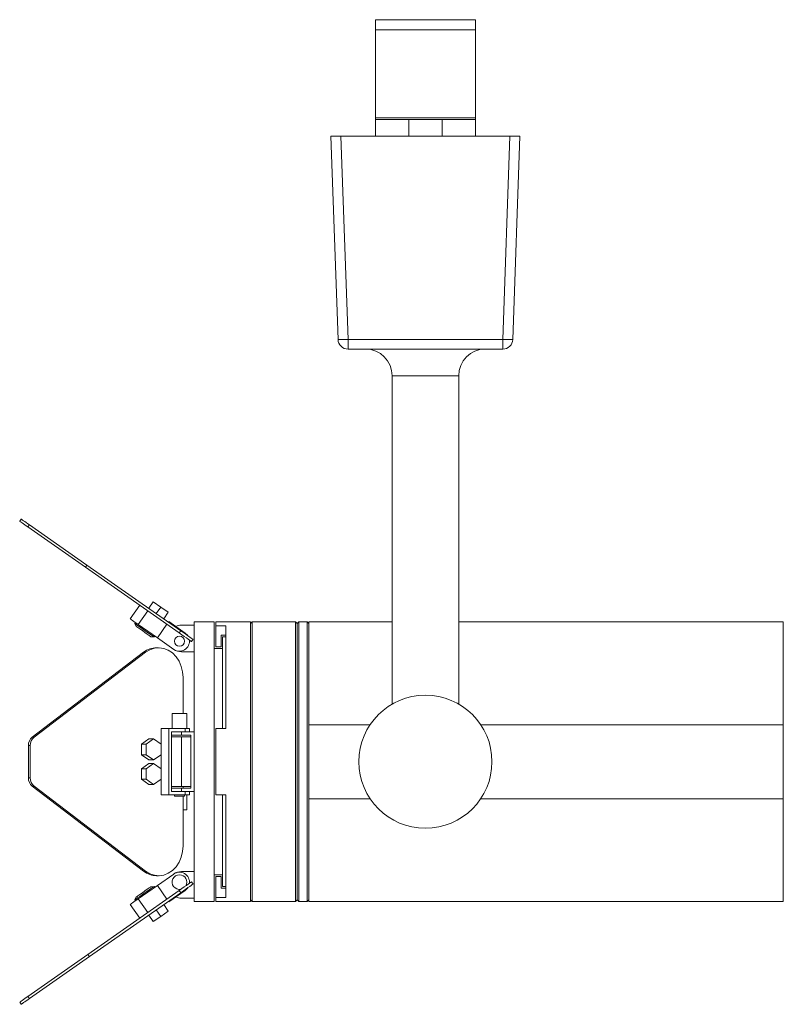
# Model space of a CAD drawing. Header units: millimetres. Extents: x -205 to 614, y -56 to 541.
# Tile 3 of 3: x 385 to 614, y -56 to 240. Entities that reach past the tile are written whole.
import ezdxf

# ---------------------------------------------------------------- set-up
doc = ezdxf.new("R2010")
doc.units = ezdxf.units.MM

msp = doc.modelspace()

# ---------------------------------------------------------------- linework, layer by layer
at = {"color": 7, "linetype": 'Continuous', "lineweight": 15}
for p, q in [((491.64, 239.77), (521.64, 239.77)), ((491.64, 236.77), (491.64, 239.77)), ((521.64, 236.77), (521.64, 239.77)), ((491.64, 236.77), (521.64, 236.77)), ((491.64, 236.77), (491.64, 210.27)), ((521.64, 236.77), (521.64, 210.27)), ((491.64, 210.27), (521.64, 210.27)), ((491.64, 210.27), (491.64, 209.77)), ((521.64, 210.27), (521.64, 209.77)), ((491.64, 204.77), (491.64, 209.77)), ((491.64, 209.77), (501.64, 209.77)), ((501.64, 209.77), (501.64, 204.77)), ((501.64, 209.77), (511.64, 209.77)), ((511.64, 204.77), (511.64, 209.77)), ((511.64, 209.77), (521.64, 209.77)), ((521.64, 209.77), (521.64, 204.77)), ((480.39, 143.67), (478.26, 204.77)), ((478.26, 204.77), (481.26, 204.77)), ((481.26, 204.77), (483.39, 143.67)), ((481.26, 204.77), (532.03, 204.77)), ((529.9, 143.67), (532.03, 204.77)), ((532.03, 204.77), (535.03, 204.77)), ((535.03, 204.77), (532.89, 143.67)), ((483.39, 143.67), (529.9, 143.67)), ((483.39, 143.67), (483.39, 140.77)), ((529.9, 140.77), (529.9, 143.67)), ((529.9, 140.77), (483.39, 140.77)), ((496.64, 132.77), (496.64, 34.09)), ((516.64, 34.09), (516.64, 132.77)), ((385.23, 89.69), (384.77, 89.03)), ((387.68, 87.96), (387.23, 87.31)), ((404.49, 75.22), (387.23, 87.31)), ((404.95, 75.87), (387.68, 87.96)), ((404.95, 75.87), (404.49, 75.22)), ((432.69, 55.48), (404.49, 75.22)), ((433.15, 56.13), (404.95, 75.87)), ((420.81, 63.79), (417.94, 59.7)), ((424.9, 64.84), (423.52, 62.87)), ((427.15, 63.26), (424.9, 64.84)), ((427.15, 63.26), (425.77, 61.29)), ((429.4, 61.68), (427.15, 63.26)), ((423.27, 62.07), (420.4, 57.98)), ((429.4, 61.68), (428.03, 59.72)), ((419.58, 58.55), (419.39, 58.27)), ((419.39, 58.27), (419.78, 57.44)), ((426.13, 53.96), (420.4, 57.98)), ((429, 58.06), (426.13, 53.96)), ((429.58, 58.88), (429.46, 58.71)), ((434.49, 55.43), (429.58, 58.88)), ((433.34, 57.8), (437.14, 57.8)), ((443.14, 58.77), (437.14, 58.77)), ((437.14, 58.77), (437.14, 57.8)), ((437.14, 57.8), (437.14, 25.77)), ((443.14, 58.77), (443.14, 16.77)), ((454.14, 58.77), (443.64, 58.77)), ((443.64, 57.56), (443.64, 58.77)), ((443.64, 57.56), (446.64, 57.56)), ((443.64, 51.27), (443.64, 57.56)), ((446.64, 26.77), (446.64, 57.56)), ((454.64, 58.77), (454.14, 58.27)), ((454.14, 58.77), (454.14, -25.23)), ((467.64, 58.77), (454.64, 58.77)), ((454.64, 58.77), (454.64, -25.23)), ((468.14, 58.27), (467.64, 58.77)), ((467.64, 58.77), (467.64, -25.23)), ((468.64, 58.77), (468.14, 58.27)), ((468.14, 58.27), (468.14, -24.73)), ((471.14, 58.77), (468.64, 58.77)), ((468.64, 58.77), (468.64, -25.23)), ((471.64, 58.27), (471.14, 58.77)), ((471.14, 58.77), (471.14, -25.23)), ((496.64, 58.77), (471.64, 58.77)), ((471.64, 58.77), (471.64, 27.9)), ((614.14, 58.77), (516.64, 58.77)), ((614.14, 27.9), (614.14, 58.77)), ((424.2, 54.34), (425.12, 54.26)), ((425.12, 54.26), (425.32, 54.53)), ((431.05, 50.52), (426.13, 53.96)), ((433.15, 56.13), (432.69, 55.48)), ((436.83, 53.55), (436.37, 52.89)), ((445.29, 51.27), (445.29, 54.77)), ((445.29, 54.77), (446.64, 54.77)), ((446.64, 54.27), (445.64, 54.27)), ((445.64, 54.27), (445.64, 26.77)), ((426.46, 51.04), (425.89, 51.04)), ((445.64, 50.77), (443.14, 50.77)), ((443.64, 51.27), (445.29, 51.27)), ((388.54, 24.16), (421.98, 49.67)), ((389.12, 24.16), (422.56, 49.67)), ((422.56, 49.67), (421.98, 49.67)), ((433.34, 49.8), (437.14, 49.8)), ((433.83, 42.04), (433.83, 31.27)), ((496.44, 34), (496.44, 33.98)), ((516.84, 33.98), (516.84, 33.99)), ((430.59, 31.27), (430.59, 26.77)), ((430.59, 31.27), (434.97, 31.27)), ((434.97, 26.77), (434.97, 31.27)), ((427.28, 6.77), (427.28, 26.77)), ((429.58, 26.77), (427.28, 26.77)), ((429.58, 6.77), (429.58, 26.77)), ((429.58, 26.77), (434.49, 26.77)), ((434.49, 25.77), (434.49, 26.77)), ((435.77, 26.77), (434.49, 26.77)), ((435.77, 25.77), (435.77, 26.77)), ((443.64, 6.77), (443.64, 26.77)), ((443.64, 26.77), (446.64, 26.77)), ((471.64, 27.9), (490.02, 27.9)), ((471.64, 25.83), (471.64, 27.9)), ((523.26, 27.9), (614.14, 27.9)), ((614.14, 5.65), (614.14, 27.9)), ((389.12, 24.16), (388.54, 24.16)), ((431.65, 25.77), (430.39, 25.77)), ((430.39, 25.77), (430.39, 7.77)), ((433.34, 24.77), (430.39, 24.77)), ((433.34, 24.27), (430.39, 24.27)), ((431.65, 25.77), (433.34, 25.77)), ((433.34, 25.77), (433.34, 24.77)), ((433.34, 25.77), (437.14, 25.77)), ((433.34, 24.77), (436.14, 24.77)), ((433.34, 9.27), (433.34, 24.27)), ((436.14, 24.27), (433.34, 24.27)), ((436.14, 8.77), (436.14, 24.77)), ((437.14, 25.77), (437.14, 7.77)), ((471.64, 25.83), (471.64, 7.72)), ((387.96, 21.62), (387.39, 21.62)), ((387.39, 11.93), (387.39, 21.62)), ((387.96, 11.93), (387.96, 21.62)), ((423.6, 23.65), (421.34, 22.06)), ((421.34, 22.06), (421.34, 18.88)), ((422.72, 22.06), (421.34, 22.06)), ((424.97, 23.65), (422.72, 22.06)), ((422.72, 22.06), (422.72, 18.88)), ((424.97, 23.65), (423.6, 23.65)), ((427.22, 22.06), (424.97, 23.65)), ((427.22, 18.88), (427.22, 22.06)), ((421.34, 18.88), (423.6, 17.3)), ((422.72, 18.88), (421.34, 18.88)), ((422.72, 18.88), (424.97, 17.3)), ((424.97, 17.3), (427.22, 18.88)), ((423.6, 16.25), (421.34, 14.66)), ((424.97, 16.25), (422.72, 14.66)), ((424.97, 17.3), (423.6, 17.3)), ((424.97, 16.25), (423.6, 16.25)), ((427.22, 14.66), (424.97, 16.25)), ((443.14, 16.77), (443.14, -25.23)), ((387.96, 11.93), (387.39, 11.93)), ((421.34, 14.66), (421.34, 11.48)), ((422.72, 14.66), (421.34, 14.66)), ((422.72, 14.66), (422.72, 11.48)), ((427.22, 11.48), (427.22, 14.66)), ((389.12, 9.38), (388.54, 9.38)), ((421.98, -16.12), (388.54, 9.38)), ((422.56, -16.12), (389.12, 9.38)), ((421.34, 11.48), (423.6, 9.9)), ((422.72, 11.48), (421.34, 11.48)), ((422.72, 11.48), (424.97, 9.9)), ((424.97, 9.9), (423.6, 9.9)), ((424.97, 9.9), (427.22, 11.48)), ((433.34, 9.27), (430.39, 9.27)), ((436.14, 9.27), (433.34, 9.27)), ((433.83, 9.27), (433.83, 8.77)), ((429.58, 6.77), (427.28, 6.77)), ((434.49, 6.77), (429.58, 6.77)), ((430.39, 8.77), (433.34, 8.77)), ((430.39, 7.77), (431.65, 7.77)), ((431.27, 6.77), (431.27, 6.37)), ((434.27, 6.37), (431.27, 6.37)), ((433.34, 7.77), (431.65, 7.77)), ((433.34, 8.77), (433.34, 7.77)), ((433.34, 8.77), (436.14, 8.77)), ((433.34, 7.77), (437.14, 7.77)), ((433.83, 6.37), (433.83, -8.49)), ((434.27, 6.37), (434.27, 6.77)), ((434.49, 7.77), (434.49, 6.77)), ((435.77, 6.77), (434.49, 6.77)), ((434.97, 2.27), (434.97, 6.77)), ((435.77, 6.77), (435.77, 7.77)), ((437.14, 7.77), (437.14, -24.25)), ((443.64, 6.77), (446.64, 6.77)), ((445.64, 6.77), (445.64, -20.73)), ((446.64, -24.02), (446.64, 6.77)), ((471.64, 5.65), (471.64, 7.72)), ((471.64, 5.65), (471.64, -25.23)), ((471.64, 5.65), (490.02, 5.65)), ((523.26, 5.65), (614.14, 5.65)), ((614.14, -25.23), (614.14, 5.65)), ((434.97, 2.27), (433.83, 2.27)), ((422.56, -16.12), (421.98, -16.12)), ((425.89, -17.49), (426.46, -17.49)), ((426.13, -20.42), (431.05, -16.98)), ((433.34, -16.25), (437.14, -16.25)), ((443.14, -17.23), (445.64, -17.23)), ((443.64, -24.02), (443.64, -17.73)), ((443.64, -17.73), (445.29, -17.73)), ((445.29, -21.23), (445.29, -17.73)), ((420.4, -24.43), (426.13, -20.42)), ((429, -24.51), (426.13, -20.42)), ((436.83, -20.01), (436.37, -19.35)), ((405.25, -41.15), (432.69, -21.93)), ((405.71, -41.8), (433.15, -22.59)), ((425.12, -20.71), (424.2, -20.79)), ((425.32, -20.99), (425.12, -20.71)), ((429.58, -25.33), (434.49, -21.89)), ((433.15, -22.59), (432.69, -21.93)), ((445.29, -21.23), (446.64, -21.23)), ((445.64, -20.73), (446.64, -20.73)), ((420.81, -30.25), (417.94, -26.15)), ((419.78, -23.89), (419.39, -24.73)), ((419.39, -24.73), (419.58, -25.01)), ((423.27, -28.53), (420.4, -24.43)), ((429.4, -28.14), (428.03, -26.17)), ((429.58, -25.33), (429.46, -25.17)), ((433.34, -24.25), (437.14, -24.25)), ((437.14, -24.25), (437.14, -25.23)), ((437.14, -25.23), (443.14, -25.23)), ((443.64, -25.23), (443.64, -24.02)), ((443.64, -24.02), (446.64, -24.02)), ((443.64, -25.23), (454.14, -25.23)), ((454.14, -24.73), (454.64, -25.23)), ((454.64, -25.23), (467.64, -25.23)), ((467.64, -25.23), (468.14, -24.73)), ((468.14, -24.73), (468.64, -25.23)), ((468.64, -25.23), (471.14, -25.23)), ((471.14, -25.23), (471.64, -24.73)), ((471.64, -25.23), (614.14, -25.23)), ((424.9, -31.29), (423.52, -29.33)), ((427.15, -29.72), (425.77, -27.75)), ((429.4, -28.14), (427.15, -29.72)), ((427.15, -29.72), (424.9, -31.29)), ((387.23, -53.77), (405.25, -41.15)), ((405.71, -41.8), (405.25, -41.15)), ((387.68, -54.42), (405.71, -41.8)), ((385.23, -56.14), (384.77, -55.49)), ((387.68, -54.42), (387.23, -53.77))]:
    msp.add_line(p, q, dxfattribs=at)
at = {"color": 8, "linetype": 'Continuous', "lineweight": 15}
msp.add_line((516.64, 132.77), (496.64, 132.77), dxfattribs=at)
at = {"color": 7, "linetype": 'Continuous', "lineweight": 15, "flags": 128}
for points in [[(387.23, 87.31), (386.75, 87.64), (386.28, 87.97), (385.86, 88.27), (385.49, 88.53), (385.18, 88.74), (384.96, 88.9), (384.82, 89), (384.77, 89.03)], [(387.68, 87.96), (387.2, 88.3), (386.74, 88.62), (386.32, 88.92), (385.95, 89.18), (385.64, 89.4), (385.41, 89.55), (385.27, 89.65), (385.23, 89.69)], [(420.4, 57.98), (419.92, 58.31), (419.46, 58.63), (419.03, 58.93), (418.66, 59.19), (418.36, 59.41), (418.13, 59.57), (417.99, 59.66), (417.94, 59.7)], [(419.39, 58.27), (419.51, 58.18), (419.89, 57.92), (420.47, 57.52), (421.21, 57), (422.04, 56.42), (422.89, 55.82), (423.69, 55.26), (424.36, 54.79), (424.84, 54.46), (425.09, 54.28), (425.12, 54.26)], [(424.2, 54.34), (424.07, 54.43), (423.68, 54.7), (423.1, 55.11), (422.37, 55.62), (421.61, 56.16), (420.88, 56.66), (420.29, 57.07), (419.91, 57.34), (419.78, 57.44)], [(436.37, 52.89), (436.31, 52.94), (436.12, 53.07), (435.81, 53.29), (435.39, 53.59), (434.85, 53.96), (434.22, 54.41), (433.49, 54.91), (432.69, 55.48)], [(436.83, 53.55), (436.77, 53.59), (436.58, 53.73), (436.27, 53.94), (435.85, 54.24), (435.31, 54.62), (434.67, 55.06), (433.95, 55.57), (433.15, 56.13)], [(435.26, 54.65), (435.23, 54.7), (434.49, 55.43)], [(422.56, 49.67), (423.83, 50.44), (425.21, 50.9), (426.63, 51.03), (428.04, 50.83), (429.4, 50.29), (430.64, 49.45), (431.73, 48.33), (432.63, 46.97), (433.29, 45.43), (433.7, 43.77), (433.83, 42.04)], [(433.83, -8.49), (433.7, -10.22), (433.29, -11.89), (432.63, -13.43), (431.73, -14.78), (430.64, -15.9), (429.4, -16.75), (428.04, -17.28), (426.63, -17.49), (425.21, -17.36), (423.83, -16.9), (422.56, -16.12)], [(432.69, -21.93), (433.49, -21.37), (434.22, -20.86), (434.85, -20.42), (435.39, -20.04), (435.81, -19.74), (436.12, -19.53), (436.31, -19.4), (436.37, -19.35)], [(433.15, -22.59), (433.95, -22.03), (434.67, -21.52), (435.31, -21.07), (435.85, -20.7), (436.27, -20.4), (436.58, -20.18), (436.77, -20.05), (436.83, -20.01)], [(425.12, -20.71), (424.99, -20.8), (424.62, -21.06), (424.04, -21.47), (423.3, -21.99), (422.47, -22.57), (421.62, -23.17), (420.82, -23.73), (420.15, -24.19), (419.67, -24.53), (419.42, -24.71), (419.39, -24.73)], [(419.78, -23.89), (419.91, -23.8), (420.29, -23.53), (420.88, -23.12), (421.61, -22.61), (422.37, -22.07), (423.1, -21.57), (423.68, -21.16), (424.07, -20.89), (424.2, -20.79)], [(435.26, -21.11), (435.23, -21.15), (434.49, -21.89)], [(417.94, -26.15), (417.99, -26.12), (418.13, -26.02), (418.36, -25.86), (418.66, -25.65), (419.03, -25.39), (419.46, -25.09), (419.92, -24.77), (420.4, -24.43)], [(384.77, -55.49), (384.82, -55.45), (384.96, -55.36), (385.18, -55.2), (385.49, -54.98), (385.86, -54.72), (386.28, -54.42), (386.75, -54.1), (387.23, -53.77)], [(385.23, -56.14), (385.27, -56.11), (385.41, -56.01), (385.64, -55.85), (385.95, -55.64), (386.32, -55.38), (386.74, -55.08), (387.2, -54.76), (387.68, -54.42)]]:
    msp.add_lwpolyline(points, dxfattribs=at)
at = {"color": 7, "linetype": 'Continuous', "lineweight": 15}
for centre, radius in [((432.77, 52.98), 1.5), ((506.64, 16.77), 20)]:
    msp.add_circle(centre, radius, dxfattribs=at)
for centre, radius, start, end in [((481.89, 165.18), 21.56, 266.013, 273.987), ((483.39, 143.77), 3, 182, 270), ((531.4, 165.18), 21.56, 266.013, 273.987), ((529.9, 143.77), 3, 270, 358), ((488.64, 132.77), 8, 0, 90), ((524.64, 132.77), 8, 90, 180), ((433.34, 53.8), 4, 90, 115), ((432.77, 52.98), 3, 235, 6.8103), ((425.94, 44.61), 6.42, 90.495, 128.0905), ((433.34, 53.8), 4, 235, 270), ((390.58, 21.7), 3.19, 129.6285, 181.5296), ((391.15, 21.7), 3.19, 129.6285, 181.5296), ((390.58, 11.84), 3.19, 178.4704, 230.3714), ((391.15, 11.84), 3.19, 178.4704, 230.3714), ((425.94, -11.07), 6.42, 231.9093, 269.5052), ((432.77, -19.43), 2.2, 90, 280.38), ((433.34, -20.25), 4, 90, 125), ((432.77, -19.43), 3, 353.1897, 125), ((432.77, -19.43), 2.2, 329.62, 90), ((433.34, -20.25), 4, 245, 270)]:
    msp.add_arc(centre, radius, start, end, dxfattribs=at)

doc.saveas('drawing.dxf')
